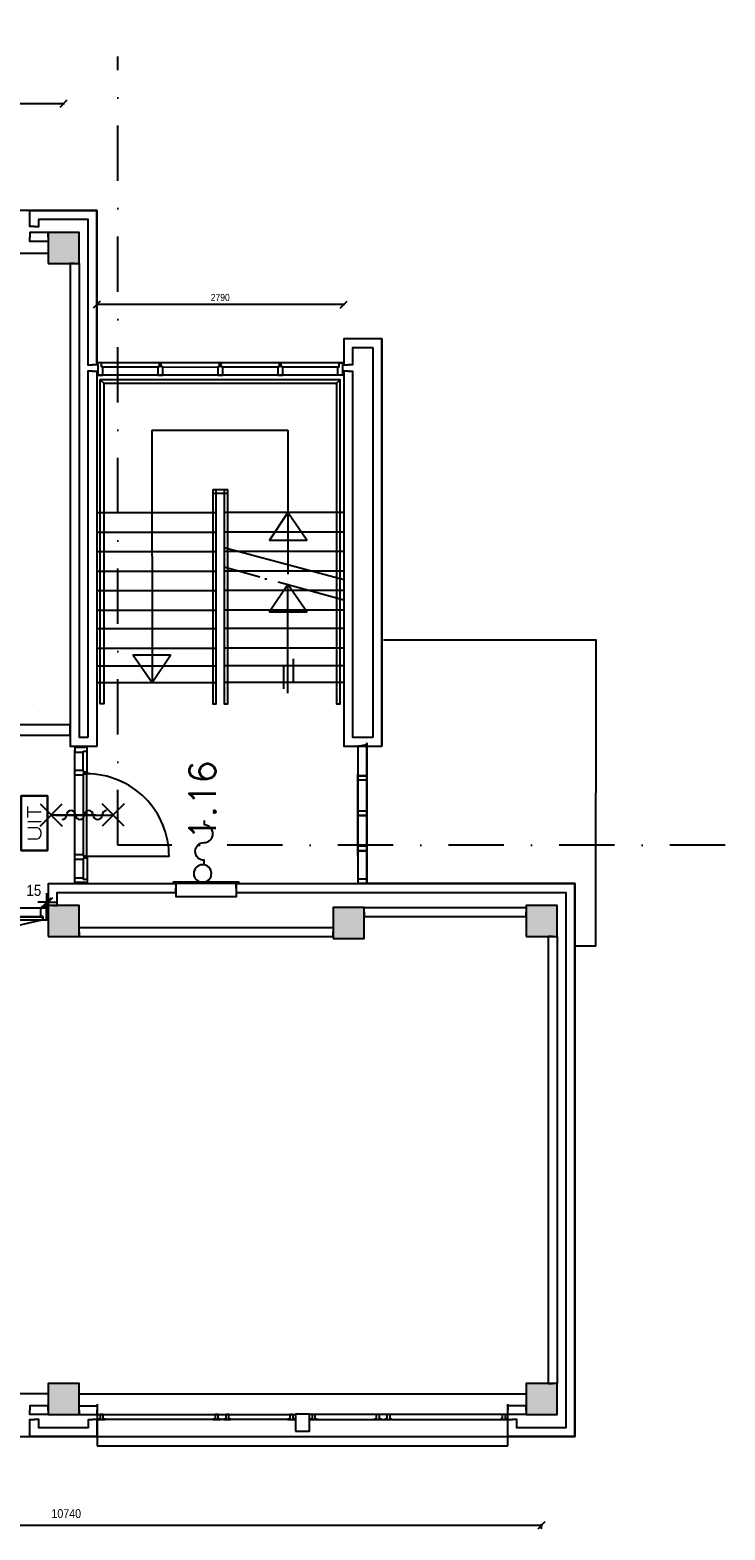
# Model space of a CAD drawing. Extents: x -84256 to 172857, y -58817 to 112048.
# Tile 57 of 90: x 65202 to 73055, y 30768 to 47708. Entities that reach past the tile are written whole.
import ezdxf
from ezdxf.enums import TextEntityAlignment as Align

# ---------------------------------------------------------------- set-up
doc = ezdxf.new("R2010")
doc.units = 0
doc.header["$LTSCALE"] = 50
doc.header["$MEASUREMENT"] = 0
doc.header["$PDMODE"] = 3
doc.header["$PDSIZE"] = 0.001
doc.linetypes.add('DASHDOT', pattern=[25, 12.5, -6.25, 0, -6.25])
doc.linetypes.add('HIDDEN', pattern=[9.375, 6.25, -3.125])
doc.layers.get('0').update_dxf_attribs({"linetype": 'CONTINUOUS'})
doc.layers.get('DEFPOINTS').update_dxf_attribs({"linetype": 'CONTINUOUS'})
for name, color, linetype in [('_BESTAAND_ONGEWIJZIGD', 8, 'CONTINUOUS'), ('_BRANDCOMPART', 6, 'DASHDOT'), ('_DETAILNUMMERS', 4, 'CONTINUOUS'), ('_KOLOMBESTAAND', 212, 'CONTINUOUS'), ('A--L21--', 3, 'CONTINUOUS'), ('A--L22--', 7, 'CONTINUOUS'), ('A--L28--', 7, 'CONTINUOUS'), ('A--L32--', 7, 'CONTINUOUS'), ('A--L32--_F-2--', 7, 'CONTINUOUS'), ('A--L32--_F123-', 1, 'CONTINUOUS'), ('A--L56--', 7, 'CONTINUOUS'), ('A--L56--_F123-', 7, 'CONTINUOUS'), ('A--L63--', 7, 'CONTINUOUS'), ('A--L63--_F123-', 7, 'CONTINUOUS'), ('A--L65--', 7, 'CONTINUOUS'), ('A--L65--_F-23-', 7, 'CONTINUOUS'), ('A--L65--_F123-', 7, 'CONTINUOUS'), ('A--M$1A-_F123-', 1, 'CONTINUOUS'), ('A--M1$A-_F123-', 1, 'CONTINUOUS'), ('A--T$1A-_F123-_R', 4, 'CONTINUOUS'), ('A--T63--_F123-', 1, 'CONTINUOUS'), ('L1', 1, 'CONTINUOUS'), ('X--LR---_CP', 7, 'CONTINUOUS')]:
    doc.layers.add(name, color=color, linetype=linetype)
doc.layers.add('bruto vloeroppervlak', color=3, linetype='CONTINUOUS', plot=False)
doc.styles.add('ALFA-0_25', font='ROMANS')
doc.styles.add('HIEMSTRA', font='romans.shx')
doc.styles.get("Standard").update_dxf_attribs({"font": 'txt', "width": 0.9})
doc.dimstyles.new('BEILEN', dxfattribs={"dimscale": 40, "dimtxt": 2.5, "dimasz": 2, "dimexe": 0.3, "dimexo": 0.3, "dimgap": 2, "dimtad": 1, "dimdec": 0, "dimzin": 0, "dimdsep": 46, "dimtxsty": 'HIEMSTRA', "dimblk1": 'OBLIQUE', "dimblk2": 'OBLIQUE', "dimsah": 1, "dimcen": -0.09, "dimdle": 0.3, "dimse1": 1, "dimclrd": 2, "dimclre": 2, "dimclrt": 3, "dimadec": 0, "dimazin": 0, "dimtfac": 1, "dimtdec": 4, "dimtofl": 0, "dimtmove": 2, "dimatfit": 3, "dimldrblk": 'OBLIQUE', "dimfxl": 1, "dimtvp": 625, "dimtolj": 1, "dimtzin": 0, "dimarcsym": 0})
doc.dimstyles.new('STANDARD$0', dxfattribs={"dimscale": 50, "dimtxt": 2.5, "dimasz": 2, "dimexe": 2, "dimexo": 0, "dimgap": 2, "dimtad": 1, "dimdec": 0, "dimzin": 0, "dimdsep": 46, "dimtxsty": 'ALFA-0_25', "dimblk1": 'OBLIQUE', "dimblk2": 'OBLIQUE', "dimsah": 1, "dimcen": -3, "dimdle": 2, "dimclrd": 1, "dimclre": 1, "dimclrt": 2, "dimadec": 0, "dimazin": 0, "dimtfac": 0.666667, "dimtofl": 0, "dimtmove": 2, "dimatfit": 3, "dimldrblk": 'OBLIQUE', "dimfxl": 1, "dimtvp": 0.833333, "dimtolj": 1, "dimtzin": 0, "dimarcsym": 0})

# ---------------------------------------------------------------- blocks, each defined once
blk = doc.blocks.new('*U1324')
at = {"layer": 'A--L21--', "color": 8, "linetype": 'Continuous'}
for points in [[(50, 50), (50, 50), (50, -6195), (50, -6195)], [(-50, -50), (-50, -50), (-50, -6095), (-50, -6095)]]:
    blk.add_lwpolyline(points, dxfattribs=at)
blk = doc.blocks.new('*U1323')
at = {"layer": 'A--L21--', "color": 8, "linetype": 'Continuous'}
for points in [[(0, 0), (-50, 0), (-50, -5050), (0, -5050)], [(0, 0), (50, 0), (50, -5050), (0, -5050)]]:
    blk.add_lwpolyline(points, dxfattribs=at)
blk = doc.blocks.new('*U1322')
at = {"layer": 'A--L21--', "color": 8, "linetype": 'Continuous'}
for points in [[(-50, 50), (-50, 50), (-605, 50), (-605, 50)], [(50, -50), (50, -50), (-705, -50), (-705, -50)]]:
    blk.add_lwpolyline(points, dxfattribs=at)
blk = doc.blocks.new('*U1321')
at = {"layer": 'A--L21--', "color": 8, "linetype": 'Continuous'}
for points in [[(0, 0), (0, 50), (-205, 50), (-205, 0)], [(0, 0), (0, -50), (-205, -50), (-205, 0)]]:
    blk.add_lwpolyline(points, dxfattribs=at)
blk = doc.blocks.new('*U1320')
at = {"layer": 'A--L21--', "color": 8, "linetype": 'Continuous'}
for points in [[(-50, -50), (-50, -50), (-50, 145), (0, 145)], [(50, 50), (50, 50), (50, 145), (0, 145)]]:
    blk.add_lwpolyline(points, dxfattribs=at)
blk = doc.blocks.new('*U1319')
at = {"layer": 'A--L21--', "color": 8, "linetype": 'Continuous'}
for points in [[(-50, 50), (-50, 50), (-609, 50), (-609, 50)], [(50, -50), (50, -50), (-709, -50), (-709, -50)]]:
    blk.add_lwpolyline(points, dxfattribs=at)
blk = doc.blocks.new('*U1318')
at = {"layer": 'A--L21--', "color": 8, "linetype": 'Continuous'}
for points in [[(0, 0), (0, 50), (-205, 50), (-205, 0)], [(0, 0), (0, -50), (-205, -50), (-205, 0)]]:
    blk.add_lwpolyline(points, dxfattribs=at)
blk = doc.blocks.new('*U1317')
at = {"layer": 'A--L21--', "color": 8, "linetype": 'Continuous'}
for points in [[(-50, -50), (-50, -50), (-50, 145), (0, 145)], [(50, 50), (50, 50), (50, 145), (0, 145)]]:
    blk.add_lwpolyline(points, dxfattribs=at)
blk = doc.blocks.new('*U1316')
at = {"layer": 'A--L21--', "color": 8, "linetype": 'Continuous'}
for points in [[(0, 0), (0, 50), (205, 50), (205, 0)], [(0, 0), (0, -50), (205, -50), (205, 0)]]:
    blk.add_lwpolyline(points, dxfattribs=at)
blk = doc.blocks.new('*U1315')
at = {"layer": 'A--L21--', "color": 8, "linetype": 'Continuous'}
for points in [[(-50, 50), (-50, 50), (-50, 145), (0, 145)], [(50, -50), (50, -50), (50, 145), (0, 145)]]:
    blk.add_lwpolyline(points, dxfattribs=at)
blk = doc.blocks.new('*U1251')
at = {"layer": 'A--L21--', "color": 8, "linetype": 'Continuous'}
for points in [[(-50, 50), (-50, 50), (705, 50), (705, 50)], [(50, -50), (50, -50), (605, -50), (605, -50)]]:
    blk.add_lwpolyline(points, dxfattribs=at)
blk = doc.blocks.new('*U1250')
at = {"layer": 'A--L21--', "color": 8, "linetype": 'Continuous'}
for points in [[(0, 0), (-50, 0), (-50, -4134), (-50, -4134)], [(0, 0), (50, 0), (50, -4234), (50, -4234)]]:
    blk.add_lwpolyline(points, dxfattribs=at)
blk = doc.blocks.new('*U1249')
at = {"layer": 'A--L21--', "color": 8, "linetype": 'Continuous'}
for points in [[(0, 0), (-50, 0), (-50, 182), (-50, 182)], [(0, 0), (50, 0), (50, 82), (50, 82)]]:
    blk.add_lwpolyline(points, dxfattribs=at)
blk = doc.blocks.new('*U1248')
at = {"layer": 'A--L21--', "color": 8, "linetype": 'Continuous'}
for points in [[(0, 0), (-50, 0), (-50, -5450), (-50, -5450)], [(0, 0), (50, 0), (50, -5350), (50, -5350)]]:
    blk.add_lwpolyline(points, dxfattribs=at)
blk = doc.blocks.new('*U1247')
at = {"layer": 'A--L21--', "color": 8, "linetype": 'Continuous'}
for points in [[(0, 0), (0, 50), (-205, 50), (-205, 0)], [(0, 0), (0, -50), (-205, -50), (-205, 0)]]:
    blk.add_lwpolyline(points, dxfattribs=at)
blk = doc.blocks.new('*U1219')
at = {"layer": 'A--L21--', "color": 8, "linetype": 'Continuous'}
for points in [[(0, 0), (-50, 0), (-50, -4234), (-50, -4234)], [(0, 0), (50, 0), (50, -4134), (50, -4134)]]:
    blk.add_lwpolyline(points, dxfattribs=at)
blk = doc.blocks.new('*U1218')
at = {"layer": 'A--L21--', "color": 8, "linetype": 'Continuous'}
for points in [[(50, 50), (50, 50), (-380, 50), (-380, 50)], [(-50, -50), (-50, -50), (-280, -50), (-280, -50)]]:
    blk.add_lwpolyline(points, dxfattribs=at)
blk = doc.blocks.new('*U1217')
at = {"layer": 'A--L21--', "color": 8, "linetype": 'Continuous'}
for points in [[(50, 50), (50, 50), (50, -4548), (50, -4548)], [(-50, -50), (-50, -50), (-50, -4448), (-50, -4448)]]:
    blk.add_lwpolyline(points, dxfattribs=at)
blk = doc.blocks.new('*U1216')
at = {"layer": 'A--L21--', "color": 8, "linetype": 'Continuous'}
for points in [[(50, 50), (50, 50), (280, 50), (280, 50)], [(-50, -50), (-50, -50), (380, -50), (380, -50)]]:
    blk.add_lwpolyline(points, dxfattribs=at)
blk = doc.blocks.new('*U1215')
at = {"layer": 'A--L21--', "color": 8, "linetype": 'Continuous'}
for points in [[(50, 50), (50, 50), (50, -1695), (0, -1695)], [(-50, -50), (-50, -50), (-50, -1695), (0, -1695)]]:
    blk.add_lwpolyline(points, dxfattribs=at)
blk = doc.blocks.new('*U1214')
at = {"layer": 'A--L21--', "color": 8, "linetype": 'Continuous'}
for points in [[(-50, 50), (-50, 50), (-50, -245), (0, -245)], [(50, -50), (50, -50), (50, -245), (0, -245)]]:
    blk.add_lwpolyline(points, dxfattribs=at)
blk = doc.blocks.new('*U1207')
at = {"layer": 'A--L21--', "color": 8, "linetype": 'Continuous'}
for points in [[(0, 0), (0, 50), (3825, 50), (3825, 50)], [(0, 0), (0, -50), (3725, -50), (3725, -50)]]:
    blk.add_lwpolyline(points, dxfattribs=at)
blk = doc.blocks.new('*U1206')
at = {"layer": 'A--L21--', "color": 8, "linetype": 'Continuous'}
for points in [[(50, 50), (50, 50), (150, 50), (150, 50)], [(-50, -50), (-50, -50), (250, -50), (250, -50)]]:
    blk.add_lwpolyline(points, dxfattribs=at)
blk = doc.blocks.new('*U1205')
at = {"layer": 'A--L21--', "color": 8, "linetype": 'Continuous'}
for points in [[(0, 0), (0, 50), (2869.9877, 50), (2869.9877, 0)], [(0, 0), (0, -50), (2869.9877, -50), (2869.9877, 0)]]:
    blk.add_lwpolyline(points, dxfattribs=at)
blk = doc.blocks.new('*U1204')
at = {"layer": 'A--L21--', "color": 8, "linetype": 'Continuous'}
for points in [[(0, 0), (-50, 0), (-50, 246), (-50, 246)], [(0, 0), (50, 0), (50, 146), (50, 146)]]:
    blk.add_lwpolyline(points, dxfattribs=at)
blk = doc.blocks.new('*U1203')
at = {"layer": 'A--L21--', "color": 8, "linetype": 'Continuous'}
for points in [[(0, 0), (0, 50), (1830.0123, 50), (1830.0123, 0)], [(0, 0), (0, -50), (1830.0123, -50), (1830.0123, 0)]]:
    blk.add_lwpolyline(points, dxfattribs=at)
blk = doc.blocks.new('*U1168')
at = {"layer": 'A--L21--', "color": 8, "linetype": 'Continuous'}
for points in [[(-50, 50), (-50, 50), (1391, 50), (1391, 0)], [(50, -50), (50, -50), (1391, -50), (1391, 0)]]:
    blk.add_lwpolyline(points, dxfattribs=at)
blk = doc.blocks.new('Q060089-')
at = {"layer": 'A--L63--_F123-', "color": 1, "linetype": 'Continuous'}
blk.add_lwpolyline([(0, 0), (0, 300), (620, 300), (620, 0)], close=True, dxfattribs=at)
at = {"layer": 'X--LR---_CP'}
blk.add_point((620, 0), dxfattribs=at)
blk.add_point((620, 0), dxfattribs=at)
blk.add_point((620, 0), dxfattribs=at)
at = {"layer": 'A--T63--_F123-', "style": 'ALFA-0_25', "width": 1.279785}
blk.add_text('UIT', height=150, dxfattribs=at).set_placement((96, 73), (508, 73), align=Align.FIT)
at = {"layer": 'A--L63--_F123-', "linetype": 'Continuous'}
mesh = blk.add_polyface(dxfattribs=at)
corners = [(0, 0), (0, 300), (620, 300), (620, 0)]
mesh.append_faces([[corners[k] for k in face] for face in [(0, 1, 1, 1), (1, 2, 2, 2), (2, 3, 3, 3), (3, 0, 0, 0)]])
mesh.append_faces([[corners[k] for k in face] for face in [(0, 3, 2, 1)]], dxfattribs={"vtx0": -1, "vtx1": -1, "vtx2": -1, "vtx3": -1})
blk = doc.blocks.new('S050123-')
at = {"layer": 'A--L56--_F123-', "color": 1, "linetype": 'Continuous'}
blk.add_lwpolyline([(0, -0.33, 1), (4, -0.33, 1)], format="xyb", close=True, dxfattribs=at)
blk.add_lwpolyline([(4, -0.66), (5, -0.66, -1), (9, -0.66, 0.98), (13, -0.74), (14, -0.74)], format="xyb", dxfattribs=at)
blk = doc.blocks.new('_OBLIQUE')
at = {"color": 0, "linetype": 'ByBlock'}
blk.add_line((-0.5, -0.5), (0.5, 0.5), dxfattribs=at)
blk = doc.blocks.new('*D101')
at = {"layer": 'A--M$1A-_F123-', "color": 2, "linetype": 'Continuous', "lineweight": -2, "transparency": 16777216}
blk.add_line((57530, 46878), (65594, 46878), dxfattribs=at)
at = {"layer": 'DEFPOINTS', "color": 0, "linetype": 'Continuous', "transparency": 16777216}
for p in [(57542, 46878), (65582, 46878), (65582, 46878)]:
    blk.add_point(p, dxfattribs=at)
at = {"layer": 'A--M$1A-_F123-', "color": 2, "linetype": 'Continuous', "lineweight": -2, "transparency": 16777216, "xscale": 80, "yscale": 80, "zscale": 80, "rotation": 180}
blk.add_blockref('_OBLIQUE', (57542, 46878), dxfattribs=at)
at = {"layer": 'A--M$1A-_F123-', "color": 2, "linetype": 'Continuous', "lineweight": -2, "transparency": 16777216, "xscale": 80, "yscale": 80, "zscale": 80}
blk.add_blockref('_OBLIQUE', (65582, 46878), dxfattribs=at)
at = {"layer": 'A--M$1A-_F123-', "color": 3, "linetype": 'Continuous', "transparency": 16777216, "insert": (61562, 47008), "char_height": 100, "attachment_point": 5}
blk.add_mtext('\\A1;8040', dxfattribs=at)
blk = doc.blocks.new('*D106')
at = {"layer": 'A--M$1A-_F123-', "color": 2, "linetype": 'Continuous', "lineweight": -2, "transparency": 16777216}
for p, q in [((70982, 30780), (70982, 30835)), ((60230, 30823), (70994, 30823))]:
    blk.add_line(p, q, dxfattribs=at)
at = {"layer": 'DEFPOINTS', "color": 0, "linetype": 'Continuous', "transparency": 16777216}
for p in [(60242, 30768), (70982, 30823), (70982, 30768)]:
    blk.add_point(p, dxfattribs=at)
at = {"layer": 'A--M$1A-_F123-', "color": 2, "linetype": 'Continuous', "lineweight": -2, "transparency": 16777216, "xscale": 80, "yscale": 80, "zscale": 80, "rotation": 180}
blk.add_blockref('_OBLIQUE', (60242, 30823), dxfattribs=at)
at = {"layer": 'A--M$1A-_F123-', "color": 2, "linetype": 'Continuous', "lineweight": -2, "transparency": 16777216, "xscale": 80, "yscale": 80, "zscale": 80}
blk.add_blockref('_OBLIQUE', (70982, 30823), dxfattribs=at)
at = {"layer": 'A--M$1A-_F123-', "color": 3, "linetype": 'Continuous', "transparency": 16777216, "insert": (65612, 30953), "char_height": 100, "attachment_point": 5}
blk.add_mtext('\\A1;10740', dxfattribs=at)
blk = doc.blocks.new('*D107')
at = {"layer": 'A--M$1A-_F123-', "color": 2, "linetype": 'Continuous', "lineweight": -2, "transparency": 16777216}
for p, q in [((68759, 44607), (65945, 44607)), ((65957, 44232), (65957, 44619))]:
    blk.add_line(p, q, dxfattribs=at)
at = {"layer": 'DEFPOINTS', "color": 0, "linetype": 'Continuous', "transparency": 16777216}
for p in [(65957, 44607), (65957, 44220), (68747, 44220)]:
    blk.add_point(p, dxfattribs=at)
at = {"layer": 'A--M$1A-_F123-', "color": 2, "linetype": 'Continuous', "lineweight": -2, "transparency": 16777216, "xscale": 80, "yscale": 80, "zscale": 80, "rotation": 180}
blk.add_blockref('_OBLIQUE', (65957, 44607), dxfattribs=at)
at = {"layer": 'A--M$1A-_F123-', "color": 2, "linetype": 'Continuous', "lineweight": -2, "transparency": 16777216, "xscale": 80, "yscale": 80, "zscale": 80}
blk.add_blockref('_OBLIQUE', (68747, 44607), dxfattribs=at)
at = {"layer": 'A--M$1A-_F123-', "color": 3, "linetype": 'Continuous', "transparency": 16777216, "insert": (67352, 44687), "char_height": 80, "attachment_point": 5}
blk.add_mtext('\\A1;2790', dxfattribs=at)
blk = doc.blocks.new('S060204-')
at = {"layer": 'A--L65--_F-23-', "color": 255}
blk.add_circle((0, 0), 0.0123, dxfattribs=at)
at = {"layer": 'A--L65--_F123-', "color": 1, "linetype": 'Continuous'}
for points in [[(-1.25, 6.25), (1.25, 3.75)], [(1.25, 6.25), (-1.25, 3.75)], [(0, 0), (0, 5)]]:
    blk.add_lwpolyline(points, dxfattribs=at)
blk = doc.blocks.new('S060205A')
at = {"layer": 'A--L65--_F-23-', "color": 255}
blk.add_circle((0, -0.0123), 0.0123, dxfattribs=at)
at = {"layer": 'A--L65--_F123-', "color": 1, "linetype": 'Continuous'}
for points in [[(-0.5, 5.7377, 0.41), (0, 5.2377)], [(0, 4.2377, 1), (0, 5.2377)], [(0, 4.2377, 1), (0, 3.2377)], [(0, 2.2377, 1), (0, 1.2377)], [(0, 2.2377, 1), (0, 3.2377)], [(0.5, 0.7377, 0.41), (0, 1.2377)]]:
    blk.add_lwpolyline(points, format="xyb", dxfattribs=at)
blk.add_lwpolyline([(0, -0.0123), (0, 6.2377)], dxfattribs=at)
at = {"layer": 'A--L65--', "xscale": -1}
blk.add_blockref('S060204-', (0, 1.4877), dxfattribs=at)
blk.add_blockref('S060204-', (0, 1.4877), dxfattribs=at)
at = {"layer": 'A--L65--', "rotation": 180}
blk.add_blockref('S060204-', (0, 4.4877), dxfattribs=at)
blk.add_blockref('S060204-', (0, 4.4877), dxfattribs=at)
blk = doc.blocks.new('*D482')
at = {"layer": 'A--M1$A-_F123-', "color": 1, "lineweight": -2, "transparency": 16777216}
for p, q in [((65392, 37803), (65392, 37959)), ((65407, 37803), (65407, 37959)), ((65392, 37859), (65292, 37859)), ((65407, 37859), (65507, 37859))]:
    blk.add_line(p, q, dxfattribs=at)
at = {"layer": 'DEFPOINTS', "color": 0, "transparency": 16777216}
for p in [(65392, 37803), (65407, 37859), (65407, 37803)]:
    blk.add_point(p, dxfattribs=at)
at = {"layer": 'A--M1$A-_F123-', "color": 1, "lineweight": -2, "transparency": 16777216, "xscale": 100, "yscale": 100, "zscale": 100}
blk.add_blockref('_OBLIQUE', (65392, 37859), dxfattribs=at)
at = {"layer": 'A--M1$A-_F123-', "color": 1, "lineweight": -2, "transparency": 16777216, "xscale": 100, "yscale": 100, "zscale": 100, "rotation": 180}
blk.add_blockref('_OBLIQUE', (65407, 37859), dxfattribs=at)
at = {"layer": 'A--M1$A-_F123-', "color": 2, "transparency": 16777216, "insert": (65246, 37991), "char_height": 125, "attachment_point": 5}
blk.add_mtext('\\A1;15', dxfattribs=at)
blk = doc.blocks.new('A$C2EE40F78')
at = {"layer": '_DETAILNUMMERS', "color": 2}
for points in [[(8, 139), (8, 18), (0, 18), (0, 0), (51, 0), (51, 43), (68, 43), (68, 96), (51, 96), (51, 139)], [(68, 96), (51, 96), (51, 139), (68, 139)], [(68, 0), (51, 0), (51, 43), (68, 43)], [(384, 139), (367, 139), (367, 96), (384, 96)], [(392, 43), (367, 43), (367, 96), (392, 96)], [(384, 0), (367, 0), (367, 43), (384, 43)], [(384, 139), (384, 96), (392, 96), (392, 43), (384, 43), (384, 0), (427, 0), (427, 43), (452, 43), (452, 139)], [(1392, 139), (1392, 18), (1400, 18), (1400, 0), (1357, 0), (1357, 43), (1332, 43), (1332, 139)]]:
    blk.add_lwpolyline(points, close=True, dxfattribs=at)
at = {"layer": 'A--L32--', "color": 1}
for p, q in [((1400, 0), (0, 0)), ((51, 139), (1332, 139)), ((51, 96), (392, 96)), ((51, 43), (392, 43)), ((452, 43), (1332, 43))]:
    blk.add_line(p, q, dxfattribs=at)
for points in [[(0, 139), (51, 139), (51, 157), (0, 157)], [(1357, 40), (1357, 0), (427, 0), (427, 40)], [(1400, 139), (1349, 139), (1349, 157), (1400, 157)]]:
    blk.add_lwpolyline(points, close=True, dxfattribs=at)
at = {"layer": 'A--L32--_F-2--', "color": 1, "linetype": 'Continuous'}
blk.add_lwpolyline([(1343, 0), (496.75, -191.25), (427, 0)], dxfattribs=at)
at = {"layer": 'A--L32--_F123-', "color": 1, "linetype": 'Continuous'}
blk.add_lwpolyline([(892, 243.62), (892, -253.38)], dxfattribs=at)
at = {"layer": 'X--LR---_CP'}
blk.add_point((532, 43), dxfattribs=at)
blk.add_point((532, 43), dxfattribs=at)
blk.add_point((532, 43), dxfattribs=at)

msp = doc.modelspace()

# ---------------------------------------------------------------- hatches: boundary and pattern name
at = {"layer": '_KOLOMBESTAAND', "linetype": 'HIDDEN'}
for points in [[(65407, 45071.9), (65757, 45071.9), (65757, 45421.9), (65407, 45421.9)], [(65407, 45071.9), (65757, 45071.9), (65757, 45421.9), (65407, 45421.9)], [(65407, 37471.9), (65757, 37471.9), (65757, 37821.9), (65407, 37821.9)], [(65407, 37471.9), (65757, 37471.9), (65757, 37821.9), (65407, 37821.9)], [(68627, 37448.3), (68977, 37448.3), (68977, 37798.3), (68627, 37798.3)], [(68627, 37448.3), (68977, 37448.3), (68977, 37798.3), (68627, 37798.3)], [(70807, 37471.9), (71157, 37471.9), (71157, 37821.9), (70807, 37821.9)], [(70807, 37471.9), (71157, 37471.9), (71157, 37821.9), (70807, 37821.9)], [(65407, 32071.9), (65757, 32071.9), (65757, 32421.9), (65407, 32421.9)], [(65407, 32071.9), (65757, 32071.9), (65757, 32421.9), (65407, 32421.9)], [(70807, 32071.9), (71157, 32071.9), (71157, 32421.9), (70807, 32421.9)], [(70807, 32071.9), (71157, 32071.9), (71157, 32421.9), (70807, 32421.9)]]:
    msp.add_hatch(color=256, dxfattribs=at).paths.add_polyline_path(points)

# ---------------------------------------------------------------- linework, layer by layer
at = {"layer": '_BESTAAND_ONGEWIJZIGD'}
for p, q in [((68747, 43947.5), (65957, 43947.5)), ((66024.1, 43902.4), (66646, 43902.3)), ((66702, 43901.6), (67324, 43902.3)), ((67380, 43902.2), (68001.9, 43902.3)), ((68058, 43902.2), (68679.9, 43902.2)), ((68746.9, 43808.5), (65957.2, 43808.5)), ((66577.3, 43187.5), (68117.3, 43187.5)), ((66577.3, 43187.5), (66581.2, 40337.5)), ((68117.3, 43187.5), (68117.3, 41561.7)), ((67267, 42517.5), (67437, 42517.5)), ((67267, 42477.5), (67437, 42477.5)), ((65957, 42257.5), (67307, 42257.5)), ((68747, 42257.5), (67397, 42257.5)), ((65957, 42037.5), (67307, 42037.5)), ((68747, 42037.5), (67397, 42037.5)), ((68747, 41498.1), (67397, 41860.7)), ((65957, 41817.5), (67307, 41817.5)), ((68747, 41817.5), (67397, 41817.5)), ((65957, 41597.5), (67307, 41597.5)), ((68747, 41597.5), (67397, 41597.5)), ((67797.3, 41527.5), (67407.3, 41637.5)), ((67877.3, 41507.5), (67857.3, 41507.5)), ((65957, 41377.5), (67307, 41377.5)), ((68747, 41377.5), (67397, 41377.5)), ((68007.3, 41477.5), (68747.3, 41273)), ((68117.3, 40217.5), (68117.3, 41447.1)), ((65957, 41157.5), (67307, 41157.5)), ((68747, 41157.5), (67397, 41157.5)), ((65957, 40947.5), (67307, 40947.5)), ((68747, 40947.5), (67397, 40947.5)), ((65957, 40727.5), (67307, 40727.5)), ((68747, 40727.5), (67397, 40727.5)), ((65957, 40527.5), (67307, 40527.5)), ((68747, 40527.5), (67397, 40527.5)), ((68067.3, 40527.5), (68067.3, 40267.5)), ((68177.3, 40604.5), (68177.3, 40347.5)), ((68747, 40527.5), (68739, 40527.5)), ((65965.1, 40337.5), (67307, 40337.5)), ((68739, 40337.5), (67397, 40337.5)), ((69007.3, 38067.5), (69007.3, 39657.5)), ((69007.3, 39657.5), (69007.3, 38067.5)), ((65717.3, 39617.5), (65708.3, 39617.5)), ((65708.3, 39617.5), (65708.3, 39550.5)), ((65708.3, 38103.7), (65708.3, 39580.5)), ((65708.3, 39550.5), (65802.1, 39550.5)), ((65717.3, 39605.5), (65717.3, 39617.5)), ((65717.3, 39617.5), (65717.3, 39617.5)), ((65829.3, 39605.5), (65717.3, 39605.5)), ((65802.1, 39550.5), (65802.1, 39565.5)), ((65802.1, 39565.5), (65847.3, 39565.5)), ((65802.1, 39347.5), (65802.1, 39550.5)), ((65847.3, 39617.5), (65829.3, 39617.5)), ((65829.3, 39617.5), (65829.3, 39605.5)), ((65847.3, 39565.5), (65847.3, 39617.5)), ((65847.3, 39328.5), (65847.3, 39565.5)), ((68907.3, 39621.9), (68907.3, 38067.5)), ((65843.8, 39303.7), (65803.8, 39300.6)), ((65803.8, 39300.6), (65803.9, 38377.5)), ((65843.9, 39306.7), (65803.9, 39303.7)), ((65803.9, 39303.7), (65803.9, 38380.5)), ((65843.9, 38377.5), (65843.8, 39303.7)), ((65843.9, 38380.5), (65843.9, 39306.7)), ((65708.3, 38393.5), (65708.3, 38395.5)), ((65708.3, 38395.5), (65802.1, 38395.5)), ((65708.3, 38341.5), (65708.3, 38393.5)), ((65708.3, 38339.5), (65708.3, 38341.5)), ((65802.1, 38339.5), (65708.3, 38339.5)), ((65802.1, 38395.5), (65802.1, 38395.5)), ((65802.1, 38395.5), (65802.1, 38378.5)), ((65802.1, 38378.5), (65845.3, 38378.5)), ((65845.3, 38356.5), (65802.1, 38356.5)), ((65802.1, 38356.5), (65802.1, 38341.5)), ((65802.1, 38341.5), (65802.1, 38339.5)), ((65802.1, 38339.5), (65802.1, 38133.7)), ((65803.9, 38380.5), (65843.9, 38380.5)), ((65803.9, 38380.5), (65803.9, 38380.5)), ((65803.9, 38377.5), (65843.9, 38377.5)), ((65803.9, 38377.5), (65803.9, 38377.5)), ((65845.3, 38378.5), (65847.3, 38376.5)), ((65847.3, 38358.5), (65845.3, 38356.5)), ((65847.3, 38376.5), (65847.3, 38358.5)), ((65847.3, 38358.5), (65847.3, 38118.7)), ((65962, 32189.9), (65962, 31719.9)), ((70602, 31719.9), (70602, 32189.9)), ((65962, 32071.9), (68202, 32071.9)), ((70602, 32071.9), (68362, 32071.9)), ((68122, 32014.9), (66052, 32014.9)), ((68442, 32014.9), (70517, 32014.9)), ((65962, 31719.9), (70602, 31719.9))]:
    msp.add_line(p, q, dxfattribs=at)
at = {"layer": '_BESTAAND_ONGEWIJZIGD', "linetype": 'Continuous'}
for p, q in [((68907.7, 38379.4), (68907.7, 39305.7)), ((69007.4, 38379.4), (69007.2, 39305.7))]:
    msp.add_line(p, q, dxfattribs=at)
at = {"layer": '_BESTAAND_ONGEWIJZIGD'}
for points in [[(65957.2, 43817.5), (65957.2, 43808.5), (66024.2, 43808.6), (66024.1, 43902.4), (66009.1, 43902.3), (66009, 43947.6), (65957, 43947.5), (65957.1, 43929.5), (65969.1, 43929.6), (65969.2, 43817.6), (65957.2, 43817.5)], [(66647.9, 43808.6), (66699.9, 43808.5), (66701.9, 43808.5), (66702, 43902.3), (66702, 43902.3), (66685, 43902.3), (66685, 43945.5), (66683, 43947.5), (66665, 43947.5), (66663, 43945.5), (66663, 43902.3), (66648, 43902.3), (66646, 43902.3), (66645.9, 43808.6)], [(67325.9, 43808.5), (67377.9, 43808.5), (67379.9, 43808.5), (67380, 43902.2), (67380, 43902.2), (67363, 43902.2), (67363, 43945.5), (67361, 43947.5), (67343, 43947.5), (67341, 43945.5), (67341, 43902.3), (67326, 43902.3), (67324, 43902.3), (67323.9, 43808.5)], [(68003.9, 43808.5), (68055.9, 43808.5), (68057.9, 43808.5), (68058, 43902.2), (68058, 43902.2), (68041, 43902.2), (68041, 43945.5), (68039, 43947.5), (68021, 43947.5), (68019, 43945.5), (68019, 43902.3), (68004, 43902.3), (68002, 43902.3), (68001.9, 43808.5)], [(68746.9, 43817.5), (68746.9, 43808.5), (68679.9, 43808.6), (68680, 43902.4), (68695, 43902.3), (68695, 43947.6), (68747, 43947.5), (68747, 43929.5), (68735, 43929.6), (68734.9, 43817.6), (68746.9, 43817.5)], [(66037, 43718.5), (68667, 43718.5), (68707, 43758.5), (65997, 43758.5)], [(65708.3, 39293.5), (65708.3, 39345.5), (65708.3, 39347.5), (65802.1, 39347.5), (65802.1, 39347.5), (65802.1, 39330.5), (65845.3, 39330.5), (65847.3, 39328.5), (65847.3, 39310.5), (65845.3, 39308.5), (65802.1, 39308.5), (65802.1, 39293.5), (65802.1, 39291.5), (65708.3, 39291.5)], [(65717.3, 38066.7), (65708.3, 38066.7), (65708.3, 38133.7), (65802.1, 38133.7), (65802.1, 38118.7), (65847.3, 38118.7), (65847.3, 38066.7), (65829.3, 38066.7), (65829.3, 38078.7), (65717.3, 38078.7), (65717.3, 38066.7)], [(67560, 38087.5), (67560, 38067.5), (66824, 38067.6), (66824, 38087.6)], [(68202, 31884.9), (68362, 31884.9), (68362, 32074.9), (68202, 32074.9)]]:
    msp.add_lwpolyline(points, close=True, dxfattribs=at)
for points in [[(66037, 43718.5), (66037, 40096.5), (65997, 40096.5), (65997, 43758.5)], [(68667, 43718.5), (68667, 40096.5), (68707, 40096.5), (68707, 43758.5)], [(67267, 42517.5), (67267, 40096.5), (67307, 40096.5), (67307, 42517.5)], [(67397, 42517.5), (67397, 40096.5), (67437, 40096.5), (67437, 42517.5)], [(68117.3, 42257.5), (67909.3, 41947.5), (68329.3, 41947.5), (68117.3, 42257.5)], [(68117.3, 41447.1), (67909.3, 41137.1), (68329.3, 41137.1), (68117.3, 41447.1)], [(66581.2, 40337.5), (66789.3, 40647.5), (66369.3, 40647.5), (66581.2, 40337.5)], [(67532.1, 38067.5), (67532, 37917.5), (66852, 37917.5), (66852.1, 38067.5)]]:
    msp.add_lwpolyline(points, dxfattribs=at)
at = {"layer": '_BESTAAND_ONGEWIJZIGD', "linetype": 'Continuous'}
msp.add_lwpolyline([(71349.5, 37366.3), (71597.2, 37366.2), (71597.9, 40817.5), (69197.3, 40817.5)], dxfattribs=at)
at = {"layer": '_BESTAAND_ONGEWIJZIGD'}
msp.add_lwpolyline([(65843.9, 38377.5), (66773.9, 38377.6, 0.4142136), (65843.8, 39307.5)], format="xyb", dxfattribs=at)
at = {"layer": '_BESTAAND_ONGEWIJZIGD', "extrusion": (0, 0, -1)}
for points in [[(-69007.4, 39285), (-69007.4, 39235), (-68907.4, 39235), (-68907.4, 39285)], [(-69007.4, 38837.5), (-69007.4, 38887.5), (-68907.4, 38887.5), (-68907.4, 38837.5)], [(-69007.4, 38440), (-69007.4, 38490), (-68907.4, 38490), (-68907.4, 38440)]]:
    msp.add_lwpolyline(points, close=True, dxfattribs=at)
at = {"layer": '_BESTAAND_ONGEWIJZIGD', "linetype": 'Continuous', "extrusion": (0, 0, -1), "elevation": -48}
msp.add_lwpolyline([(-69007.3, 38067.5), (-69007.3, 38117.5), (-68907.3, 38117.5), (-68907.3, 38067.5)], close=True, dxfattribs=at)
at = {"layer": '_BESTAAND_ONGEWIJZIGD', "linetype": 'Continuous'}
for points in [[(65972, 32018.9), (65972, 32014.9), (66052, 32014.9), (66052, 32018.9), (66030, 32018.9), (66030, 32071.9), (65994, 32071.9), (65994, 32018.9)], [(67272, 32018.9), (67272, 32014.9), (67352, 32014.9), (67352, 32018.9), (67330, 32018.9), (67330, 32071.9), (67294, 32071.9), (67294, 32018.9)], [(67392, 32018.9), (67392, 32014.9), (67472, 32014.9), (67472, 32018.9), (67450, 32018.9), (67450, 32071.9), (67414, 32071.9), (67414, 32018.9)], [(68117, 32018.9), (68117, 32014.9), (68197, 32014.9), (68197, 32018.9), (68175, 32018.9), (68175, 32071.9), (68139, 32071.9), (68139, 32018.9)], [(68367, 32018.9), (68367, 32014.9), (68447, 32014.9), (68447, 32018.9), (68425, 32018.9), (68425, 32071.9), (68389, 32071.9), (68389, 32018.9)], [(69092, 32018.9), (69092, 32014.9), (69172, 32014.9), (69172, 32018.9), (69150, 32018.9), (69150, 32071.9), (69114, 32071.9), (69114, 32018.9)], [(69212, 32018.9), (69212, 32014.9), (69292, 32014.9), (69292, 32018.9), (69270, 32018.9), (69270, 32071.9), (69234, 32071.9), (69234, 32018.9)], [(70517, 32018.9), (70517, 32014.9), (70597, 32014.9), (70597, 32018.9), (70575, 32018.9), (70575, 32071.9), (70539, 32071.9), (70539, 32018.9)]]:
    msp.add_lwpolyline(points, close=True, dxfattribs=at)
at = {"layer": '_BESTAAND_ONGEWIJZIGD'}
for p in [(65708.3, 39617.5), (65708.3, 39617.5), (65708.3, 39617.5), (65708.3, 38066.7), (65708.3, 38066.7), (67272, 32074.9)]:
    msp.add_point(p, dxfattribs=at)
at = {"layer": '_BESTAAND_ONGEWIJZIGD', "linetype": 'Continuous'}
for points in [[(69007.3, 39621.9), (68907.3, 39621.9), (68907.3, 39621.9), (69007.3, 39639.1, 23)], [(68907.4, 39285, -48), (69007.4, 39285, -48), (69007.4, 39285, -2), (68907.4, 39285, -2)], [(68907.4, 38837.5, -48), (69007.4, 38837.5, -48), (69007.4, 38837.5, -2), (68907.4, 38837.5, -2)], [(68907.4, 38440, -48), (69007.4, 38440, -48), (69007.4, 38440, -2), (68907.4, 38440, -2)], [(68907.3, 38067.5), (69007.3, 38067.5), (69007.3, 38067.5, 46), (68907.3, 38067.5, 46)]]:
    msp.add_3dface(points, dxfattribs=at)
at = {"layer": '_BRANDCOMPART'}
msp.add_lwpolyline([(73055, 38502), (66194, 38502), (66194, 47408.2)], dxfattribs=at)
at = {"layer": 'A--L21--'}
for p, q in [((60357, 45186.9), (65407, 45186.9)), ((65407, 32306.9), (62023.3, 32306.9)), ((65757, 32306.9), (70807, 32306.9))]:
    msp.add_line(p, q, dxfattribs=at)
at = {"layer": 'A--L21--', "color": 2, "linetype": 'Continuous'}
msp.add_lwpolyline([(65657, 39862.9), (63549, 39862.9), (63549, 39742.9), (65657, 39742.9)], close=True, dxfattribs=at)
at = {"layer": 'A--L28--', "color": 3, "linetype": 'Continuous'}
for points in [[(65407, 45071.9), (65757, 45071.9), (65757, 45421.9), (65407, 45421.9)], [(65407, 45071.9), (65757, 45071.9), (65757, 45421.9), (65407, 45421.9)], [(65407, 37471.9), (65757, 37471.9), (65757, 37821.9), (65407, 37821.9)], [(65407, 37471.9), (65757, 37471.9), (65757, 37821.9), (65407, 37821.9)], [(68627, 37448.3), (68977, 37448.3), (68977, 37798.3), (68627, 37798.3)], [(68627, 37448.3), (68977, 37448.3), (68977, 37798.3), (68627, 37798.3)], [(70807, 37471.9), (71157, 37471.9), (71157, 37821.9), (70807, 37821.9)], [(70807, 37471.9), (71157, 37471.9), (71157, 37821.9), (70807, 37821.9)], [(65407, 32071.9), (65757, 32071.9), (65757, 32421.9), (65407, 32421.9)], [(65407, 32071.9), (65757, 32071.9), (65757, 32421.9), (65407, 32421.9)], [(70807, 32071.9), (71157, 32071.9), (71157, 32421.9), (70807, 32421.9)], [(70807, 32071.9), (71157, 32071.9), (71157, 32421.9), (70807, 32421.9)]]:
    msp.add_lwpolyline(points, close=True, dxfattribs=at)
at = {"layer": 'bruto vloeroppervlak'}
msp.add_lwpolyline([(31620.2, 31982.1), (31840.9, 31982.1), (31840.9, 31967.1), (39307.3, 31967.1), (39307.3, 31822.5), (71357, 31822.5), (71357, 38067.5), (69007.3, 38067.5), (69007.3, 39621.9), (69177, 39621.9), (69177, 44220), (68747, 44220), (68747, 43947.5), (65957, 43947.5), (65957, 45670), (49002.3, 45670), (49002.3, 45495), (48184.8, 45495), (48184.8, 55968.9), (48357.3, 55968.9), (48357.3, 56606.9), (46057, 56606.9), (46057, 68672.9)], dxfattribs=at)
at = {"layer": 'L1'}
for p, q in [((65957, 40527.5), (65965.1, 40527.5)), ((65225.4, 40092.1), (65225.4, 40092.1)), ((65225.4, 40092.1), (65225.4, 40092.1))]:
    msp.add_line(p, q, dxfattribs=at)
at = {"layer": 'X--LR---_CP', "color": 1, "linetype": 'Continuous'}
for p in [(65582, 32014.9), (65582, 32014.9), (70982, 32014.9), (70982, 32014.9)]:
    msp.add_point(p, dxfattribs=at)

# ---------------------------------------------------------------- block references
at = {"layer": '_BESTAAND_ONGEWIJZIGD', "linetype": 'Continuous'}
for name, p in [('*U1214', (68797, 44170)), ('*U1219', (68797, 43855.5)), ('*U1216', (68797, 39671.9))]:
    msp.add_blockref(name, p, dxfattribs=at)
at = {"layer": 'A--L21--', "linetype": 'Continuous'}
for name, p in [('*U1251', (65252.3, 45620)), ('*U1249', (65252.3, 45487.5)), ('*U1215', (65907, 45620)), ('*U1218', (69127, 44170)), ('*U1217', (69127, 44170)), ('*U1250', (65907, 43855.5)), ('*U1206', (65707, 39671.9)), ('*U1204', (65460.6, 37821.9)), ('*U1168', (65460.6, 38017.5)), ('*U1207', (67532, 38017.5)), ('*U1324', (71307, 38017.5)), ('*U1203', (68977, 37748.3)), ('*U1205', (65757, 37521.9)), ('*U1323', (71107, 37471.9)), ('*U1318', (65407, 32121.9)), ('*U1317', (65252.3, 31872.5)), ('*U1316', (65757, 32121.9)), ('*U1315', (65911.8, 31872.5)), ('*U1321', (70807, 32121.9)), ('*U1320', (70652.3, 31872.5)), ('*U1319', (65911.8, 31872.5)), ('*U1322', (71307, 31872.5))]:
    msp.add_blockref(name, p, dxfattribs=at)
at = {"layer": 'A--L22--', "linetype": 'Continuous'}
for name, p in [('*U1247', (65407, 45370)), ('*U1248', (65707, 45071.9))]:
    msp.add_blockref(name, p, dxfattribs=at)
at = {"layer": 'A--L32--', "color": 1}
msp.add_blockref('A$C2EE40F78', (63992, 37653.9), dxfattribs=at)
at = {"layer": 'A--L56--', "linetype": 'Continuous', "xscale": 50, "yscale": 50, "rotation": 90}
msp.add_blockref('S050123-', (67136.2, 38081.3), dxfattribs=at)
at = {"layer": 'A--L63--', "linetype": 'Continuous', "rotation": 90}
msp.add_blockref('Q060089-', (65401.8, 38441.1), dxfattribs=at)
at = {"layer": 'A--L65--', "xscale": 100, "yscale": 100, "zscale": 2, "rotation": 269.9992903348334}
msp.add_blockref('S060205A', (65492.6, 38842.1), dxfattribs=at)

# ---------------------------------------------------------------- texts
at = {"layer": 'A--T$1A-_F123-_R', "style": 'ALFA-0_25'}
msp.add_text('1.16', height=300, rotation=90, dxfattribs=at).set_placement((67300.8, 38558.1))

# ---------------------------------------------------------------- dimensions: what is measured, and where the dimension line sits
at = {"layer": 'A--M$1A-_F123-', "linetype": 'Continuous'}
for base, p1, p2, override, picture, middle in [((65582, 46877.5), (57542.3, 46877.5), (65582, 46877.5), {"dimtxsty": 'Standard', "dimtmove": 0}, '*D101', (61562.2, 47007.5)), ((65957, 44606.9), (68747, 44220), (65957, 44220), {"dimtxt": 2, "dimgap": 1, "dimtxsty": 'Standard', "dimtofl": 1, "dimtmove": 0}, '*D107', (67352, 44686.9)), ((70982, 30822.5), (60242, 30768.5), (70982, 30768.5), {"dimtxsty": 'Standard', "dimtmove": 1}, '*D106', (65612, 30952.5))]:
    dim = msp.add_linear_dim(base=base, p1=p1, p2=p2, dimstyle='BEILEN', override=override, dxfattribs=at)
    dim.commit()
    dim.dimension.update_dxf_attribs({"geometry": picture, "text_midpoint": middle})
at = {"layer": 'A--M1$A-_F123-'}
dim = msp.add_linear_dim(base=(65407, 37859.1), p1=(65392, 37802.9), p2=(65407, 37802.9), dimstyle='STANDARD$0', override={"dimscale": 50, "dimtxsty": 'Standard'}, dxfattribs=at)
dim.commit()
dim.dimension.update_dxf_attribs({"geometry": '*D482', "text_midpoint": (65245.9, 37990.8), "dimtype": 160})

doc.saveas('drawing.dxf')
